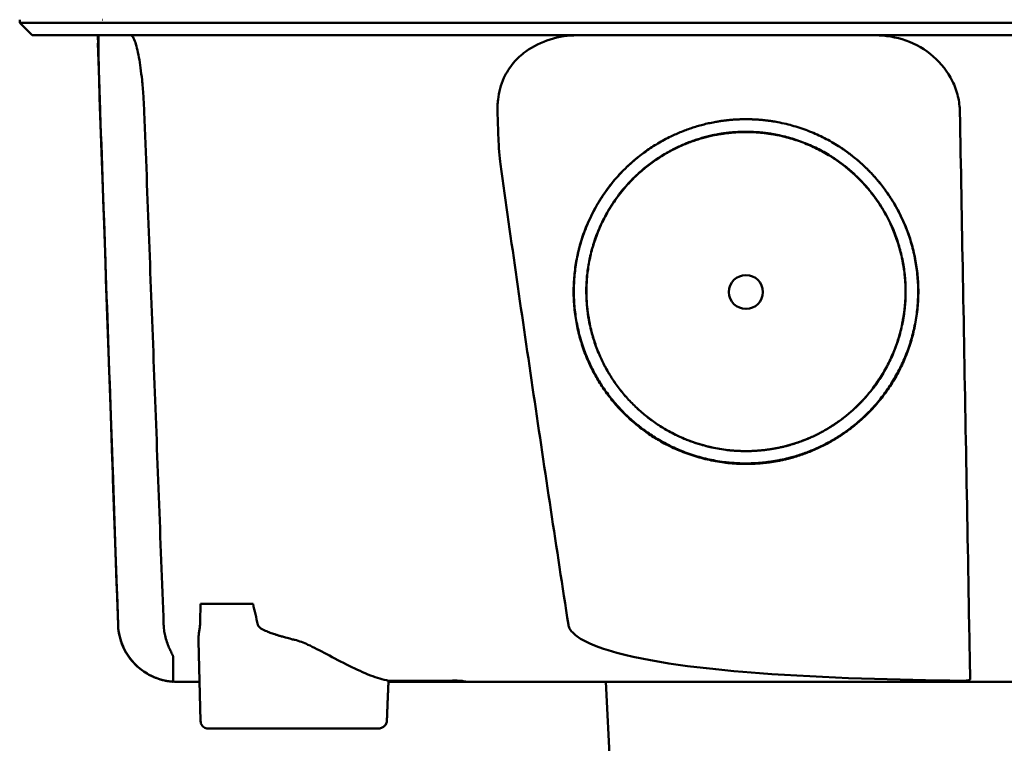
# Model space of a CAD drawing. Header units: millimetres. Extents: x 92 to 342, y 39 to 382.
# Tile 3 of 10: x 139 to 202, y 293 to 340. Entities that reach past the tile are written whole.
import ezdxf

# ---------------------------------------------------------------- set-up
doc = ezdxf.new("R2010")
doc.units = ezdxf.units.MM
doc.layers.add('Visible (ISO)', color=7, linetype='Continuous', lineweight=50)

msp = doc.modelspace()

# ---------------------------------------------------------------- linework, layer by layer
at = {"layer": 'Visible (ISO)'}
for p, q in [((138.859, 339.336), (138.859, 339.537)), ((144.233, 339.537), (144.21, 339.537)), ((139.664, 338.531), (138.859, 339.336)), ((143.898, 338.028), (143.922, 338.028)), ((150.537, 301.812), (153.925, 301.812)), ((150.536, 294.254), (150.407, 299.442)), ((154.887, 300.012), (154.887, 300.013)), ((154.901, 300.007), (154.901, 300.006)), ((167.204, 296.782), (167.203, 296.859)), ((167.204, 296.782), (162.665, 296.782)), ((177.324, 284.706), (176.691, 296.782)), ((161.946, 293.764), (151.007, 293.764))]:
    msp.add_line(p, q, dxfattribs=at)
for centre, major_axis, ratio, start_param, end_param in [((87.064, 338.783), (-100.955, 2891.748), 0.019629, 4.711443, 4.711617), ((167.303, 296.782), (0.392, 0), 0.000189, 0.428233, 0.567381)]:
    msp.add_ellipse(centre, major_axis=major_axis, ratio=ratio, start_param=start_param, end_param=end_param, dxfattribs=at)
msp.add_ellipse((185.746, 321.955), major_axis=(0, 1.097), ratio=0.999962, dxfattribs=at)
for points, degree, knots in [([(155.288, 339.336), (155.003, 339.336), (154.72, 339.336), (153.922, 339.336), (153.587, 339.336), (153.04, 339.336), (152.827, 339.336), (152.354, 339.336), (152.097, 339.336), (151.501, 339.336), (151.166, 339.336), (150.704, 339.336), (150.572, 339.336), (149.953, 339.336), (149.486, 339.336), (148.889, 339.336), (148.74, 339.336), (148.362, 339.336), (148.138, 339.336), (147.754, 339.336), (147.593, 339.336), (146.974, 339.336), (146.552, 339.336), (146.072, 339.336), (145.972, 339.336), (145.746, 339.336), (145.622, 339.336), (145.327, 339.336), (145.165, 339.336), (144.89, 339.336), (144.775, 339.336), (144.601, 339.336), (144.538, 339.336), (144.191, 339.336), (143.858, 339.336), (143.258, 339.336), (142.885, 339.336), (142.073, 339.336), (141.652, 339.336), (141.06, 339.336), (140.859, 339.336), (140.459, 339.336), (140.265, 339.336), (139.888, 339.336), (139.712, 339.336), (139.388, 339.336), (139.247, 339.336), (139.014, 339.336), (138.931, 339.336), (138.869, 339.336), (138.859, 339.336), (138.859, 339.336)], 3, [0.000001, 0.000001, 0.000001, 0.000001, 0.08808, 0.08808, 0.153158, 0.153158, 0.19567, 0.19567, 0.24803, 0.24803, 0.3189, 0.3189, 0.34781, 0.34781, 0.455565, 0.455565, 0.492277, 0.492277, 0.550462, 0.550462, 0.594927, 0.594927, 0.725708, 0.725708, 0.761138, 0.761138, 0.809194, 0.809194, 0.881386, 0.881386, 0.94288, 0.94288, 0.982933, 0.982933, 1.178377, 1.178377, 1.561095, 1.561095, 2.071598, 2.071598, 2.3634, 2.3634, 2.696721, 2.696721, 3.077716, 3.077716, 3.511094, 3.511094, 4.007579, 4.007579, 4.251218, 4.251218, 4.251218, 4.251218]), ([(295.003, 339.336), (295.003, 339.336), (294.975, 339.336), (294.826, 339.336), (294.659, 339.336), (294.145, 339.336), (293.775, 339.336), (293.064, 339.336), (292.791, 339.336), (292.168, 339.336), (291.814, 339.336), (291.018, 339.336), (290.573, 339.336), (289.954, 339.336), (289.691, 339.336), (289.485, 339.336), (289.412, 339.336), (289.205, 339.336), (289.059, 339.336), (288.81, 339.336), (288.721, 339.336), (288.476, 339.336), (288.313, 339.336), (287.955, 339.336), (287.759, 339.336), (287.379, 339.336), (287.198, 339.336), (286.738, 339.336), (286.45, 339.336), (285.929, 339.336), (285.704, 339.336), (285.244, 339.336), (285.009, 339.336), (284.618, 339.336), (284.467, 339.336), (284.121, 339.336), (283.926, 339.336), (283.469, 339.336), (283.204, 339.336), (282.763, 339.336), (282.589, 339.336), (282.021, 339.336), (281.617, 339.336), (279.875, 339.336), (279.149, 339.336), (274.786, 339.336), (272.284, 339.336), (267.42, 339.336), (265.058, 339.336), (258.259, 339.336), (253.806, 339.336), (247.38, 339.336), (245.419, 339.336), (241.62, 339.336), (239.783, 339.336), (236.217, 339.336), (234.488, 339.336), (226.276, 339.336), (219.781, 339.336), (210.846, 339.336), (208.406, 339.336), (201.697, 339.336), (197.432, 339.336), (191.582, 339.336), (189.988, 339.336), (185.611, 339.336), (182.831, 339.336), (175.895, 339.336), (171.748, 339.336), (163.488, 339.336), (159.376, 339.336), (155.288, 339.336)], 3, [4.259276, 4.259276, 4.259276, 4.259276, 4.670353, 4.670353, 5.333093, 5.333093, 6.087544, 6.087544, 6.48643, 6.48643, 6.916955, 6.916955, 7.375465, 7.375465, 7.508459, 7.508459, 7.569769, 7.569769, 7.664913, 7.664913, 7.713725, 7.713725, 7.791614, 7.791614, 7.873119, 7.873119, 7.940289, 7.940289, 8.037054, 8.037054, 8.105988, 8.105988, 8.173685, 8.173685, 8.21539, 8.21539, 8.267249, 8.267249, 8.334795, 8.334795, 8.377608, 8.377608, 8.47358, 8.47358, 8.783476, 8.783476, 9.196774, 9.196774, 9.584439, 9.584439, 10.310287, 10.310287, 10.628298, 10.628298, 10.925673, 10.925673, 11.204895, 11.204895, 12.251527, 12.251527, 12.644845, 12.644845, 13.333545, 13.333545, 13.591652, 13.591652, 14.043256, 14.043256, 14.721038, 14.721038, 15.399535, 15.399535, 15.399535, 15.399535]), ([(155.481, 338.531), (155.463, 338.531), (155.446, 338.531), (155.428, 338.531), (155.416, 338.531), (155.404, 338.531), (155.392, 338.531), (155.358, 338.531), (155.325, 338.531), (155.292, 338.531), (155.258, 338.531), (155.225, 338.531), (155.192, 338.531), (155.123, 338.531), (155.055, 338.531), (154.987, 338.531), (154.918, 338.531), (154.85, 338.531), (154.782, 338.531), (154.61, 338.531), (154.437, 338.531), (154.267, 338.531), (154.097, 338.531), (153.927, 338.531), (153.759, 338.531), (153.424, 338.531), (153.09, 338.531), (152.766, 338.531), (152.117, 338.531), (151.485, 338.531), (150.891, 338.531), (150.297, 338.531), (149.728, 338.531), (149.203, 338.531), (148.678, 338.531), (148.185, 338.531), (147.741, 338.531), (147.298, 338.531), (146.893, 338.531), (146.541, 338.531), (146.189, 338.531), (145.881, 338.531), (145.629, 338.531), (145.504, 338.531), (145.389, 338.531), (145.289, 338.531), (145.24, 338.531), (145.192, 338.531), (145.149, 338.531), (145.128, 338.531), (145.107, 338.531), (145.087, 338.531), (145.077, 338.531), (145.067, 338.531), (145.057, 338.531), (145.053, 338.531), (145.048, 338.531), (145.043, 338.531), (145.039, 338.531), (145.034, 338.531), (145.029, 338.531), (145.027, 338.531), (145.024, 338.531), (145.022, 338.531), (145.017, 338.531), (145.013, 338.531), (145.009, 338.531), (145.005, 338.531), (145, 338.531), (144.996, 338.531), (144.987, 338.531), (144.979, 338.531), (144.97, 338.531), (144.953, 338.531), (144.936, 338.531), (144.918, 338.531), (144.884, 338.531), (144.85, 338.531), (144.816, 338.531), (144.748, 338.531), (144.681, 338.531), (144.614, 338.531), (144.481, 338.531), (144.351, 338.531), (144.223, 338.531), (143.967, 338.531), (143.722, 338.531), (143.488, 338.531), (143.026, 338.531), (142.604, 338.531), (142.225, 338.531), (141.846, 338.531), (141.509, 338.531), (141.214, 338.531), (140.624, 338.531), (140.201, 338.531), (139.948, 338.531), (139.759, 338.531), (139.664, 338.531), (139.664, 338.531)], 3, [0, 0, 0, 0, 0.00005479, 0.00005479, 0.00005479, 0.00009238, 0.00009238, 0.00009238, 0.0001964, 0.0001964, 0.0001964, 0.00030042, 0.00030042, 0.00030042, 0.00051448, 0.00051448, 0.00051448, 0.00072853, 0.00072853, 0.00072853, 0.00127035, 0.00127035, 0.00127035, 0.00181217, 0.00181217, 0.00181217, 0.00289581, 0.00289581, 0.00289581, 0.00506308, 0.00506308, 0.00506308, 0.00723036, 0.00723036, 0.00723036, 0.00939764, 0.00939764, 0.00939764, 0.01156492, 0.01156492, 0.01156492, 0.0137322, 0.0137322, 0.0137322, 0.01481584, 0.01481584, 0.01481584, 0.01535766, 0.01535766, 0.01535766, 0.01562857, 0.01562857, 0.01562857, 0.01576402, 0.01576402, 0.01576402, 0.01583175, 0.01583175, 0.01583175, 0.01589948, 0.01589948, 0.01589948, 0.01593706, 0.01593706, 0.01593706, 0.0160022, 0.0160022, 0.0160022, 0.01606733, 0.01606733, 0.01606733, 0.0161976, 0.0161976, 0.0161976, 0.01645814, 0.01645814, 0.01645814, 0.01697921, 0.01697921, 0.01697921, 0.01802136, 0.01802136, 0.01802136, 0.02010566, 0.02010566, 0.02010566, 0.02427426, 0.02427426, 0.02427426, 0.03250315, 0.03250315, 0.03250315, 0.04073203, 0.04073203, 0.04073203, 0.0571898, 0.0571898, 0.0571898, 0.06950332, 0.06950332, 0.06950332, 0.06950332]), ([(144.059, 333.585), (144.046, 333.936), (144.034, 334.284), (144.011, 334.981), (144, 335.327), (143.973, 336.188), (143.96, 336.672), (143.94, 337.54), (143.936, 337.901), (143.939, 338.291), (143.943, 338.394), (143.952, 338.483), (143.954, 338.502), (143.96, 338.525), (143.964, 338.531), (143.967, 338.531)], 3, [-0.7832646, -0.7832646, -0.7832646, -0.7832646, -0.67808, -0.67808, -0.5686815, -0.5686815, -0.3918502, -0.3918502, -0.1975597, -0.1975597, -0.0863588, -0.0863588, -0.041796, -0.041796, -0.000001, -0.000001, -0.000001, -0.000001]), ([(146.025, 338.531), (146.062, 338.531), (146.1, 338.507), (146.19, 338.395), (146.241, 338.293), (146.383, 337.907), (146.473, 337.548), (146.631, 336.681), (146.699, 336.194), (146.79, 335.328), (146.82, 334.983), (146.868, 334.285), (146.887, 333.936), (146.9, 333.585)], 3, [-0.7882083, -0.7882083, -0.7882083, -0.7882083, -0.7012895, -0.7012895, -0.5899546, -0.5899546, -0.394282, -0.394282, -0.2150839, -0.2150839, -0.105375, -0.105375, -0.000001, -0.000001, -0.000001, -0.000001]), ([(294.198, 338.531), (294.198, 338.531), (294.188, 338.531), (294.166, 338.531), (294.081, 338.531), (293.826, 338.531), (293.403, 338.531), (292.98, 338.531), (292.387, 338.531), (291.628, 338.531), (291.249, 338.531), (290.827, 338.531), (290.363, 338.531), (290.132, 338.531), (289.889, 338.531), (289.637, 338.531), (289.511, 338.531), (289.382, 338.531), (289.251, 338.531), (289.185, 338.531), (289.118, 338.531), (289.051, 338.531), (289.018, 338.531), (288.984, 338.531), (288.95, 338.531), (288.934, 338.531), (288.917, 338.531), (288.9, 338.531), (288.891, 338.531), (288.883, 338.531), (288.874, 338.531), (288.87, 338.531), (288.865, 338.531), (288.861, 338.531), (288.857, 338.531), (288.853, 338.531), (288.848, 338.531), (288.846, 338.531), (288.843, 338.531), (288.841, 338.531), (288.835, 338.531), (288.83, 338.531), (288.824, 338.531), (288.818, 338.531), (288.812, 338.531), (288.806, 338.531), (288.795, 338.531), (288.782, 338.531), (288.77, 338.531), (288.745, 338.531), (288.719, 338.531), (288.691, 338.531), (288.647, 338.531), (288.599, 338.531), (288.548, 338.531), (288.497, 338.531), (288.442, 338.531), (288.384, 338.531), (288.269, 338.531), (288.139, 338.531), (287.998, 338.531), (287.716, 338.531), (287.38, 338.531), (287, 338.531), (286.62, 338.531), (286.188, 338.531), (285.72, 338.531), (285.251, 338.531), (284.734, 338.531), (284.188, 338.531), (283.641, 338.531), (283.052, 338.531), (282.441, 338.531), (281.83, 338.531), (281.182, 338.531), (280.52, 338.531), (280.189, 338.531), (279.849, 338.531), (279.509, 338.531), (279.338, 338.531), (279.165, 338.531), (278.993, 338.531), (278.82, 338.531), (278.645, 338.531), (278.471, 338.531), (278.376, 338.531), (278.281, 338.531), (278.187, 338.531), (277.98, 338.531), (277.774, 338.531), (277.567, 338.531), (277.219, 338.531), (276.87, 338.531), (276.521, 338.531), (276.172, 338.531), (275.823, 338.531), (275.474, 338.531), (274.885, 338.531), (274.295, 338.531), (273.705, 338.531), (273.115, 338.531), (272.524, 338.531), (271.933, 338.531), (270.75, 338.531), (269.566, 338.531), (268.38, 338.531), (265.712, 338.531), (263.029, 338.531), (260.345, 338.531), (257.661, 338.531), (254.964, 338.531), (252.266, 338.531), (246.871, 338.531), (241.441, 338.531), (236.009, 338.531), (233.293, 338.531), (230.568, 338.531), (227.847, 338.531), (225.126, 338.531), (222.397, 338.531), (219.674, 338.531), (218.06, 338.531), (216.446, 338.531), (214.832, 338.531), (211.201, 338.531), (207.567, 338.531), (203.94, 338.531), (198.5, 338.531), (193.057, 338.531), (187.646, 338.531), (182.234, 338.531), (176.832, 338.531), (171.471, 338.531), (166.11, 338.531), (160.769, 338.531), (155.481, 338.531)], 3, [0.3330934, 0.3330934, 0.3330934, 0.3330934, 0.3372182, 0.3372182, 0.3372182, 0.3535986, 0.3535986, 0.3535986, 0.369979, 0.369979, 0.369979, 0.3781692, 0.3781692, 0.3781692, 0.3822643, 0.3822643, 0.3822643, 0.3843118, 0.3843118, 0.3843118, 0.3853356, 0.3853356, 0.3853356, 0.3858475, 0.3858475, 0.3858475, 0.3861034, 0.3861034, 0.3861034, 0.3862314, 0.3862314, 0.3862314, 0.3862954, 0.3862954, 0.3862954, 0.3863594, 0.3863594, 0.3863594, 0.3863968, 0.3863968, 0.3863968, 0.3864806, 0.3864806, 0.3864806, 0.3865644, 0.3865644, 0.3865644, 0.386732, 0.386732, 0.386732, 0.3870672, 0.3870672, 0.3870672, 0.3876065, 0.3876065, 0.3876065, 0.3881457, 0.3881457, 0.3881457, 0.3892243, 0.3892243, 0.3892243, 0.3913814, 0.3913814, 0.3913814, 0.3935385, 0.3935385, 0.3935385, 0.3956955, 0.3956955, 0.3956955, 0.3978526, 0.3978526, 0.3978526, 0.4000097, 0.4000097, 0.4000097, 0.4010883, 0.4010883, 0.4010883, 0.4016275, 0.4016275, 0.4016275, 0.4021668, 0.4021668, 0.4021668, 0.4024603, 0.4024603, 0.4024603, 0.4030994, 0.4030994, 0.4030994, 0.404178, 0.404178, 0.404178, 0.4052565, 0.4052565, 0.4052565, 0.4070765, 0.4070765, 0.4070765, 0.4088966, 0.4088966, 0.4088966, 0.4125367, 0.4125367, 0.4125367, 0.4207269, 0.4207269, 0.4207269, 0.4289171, 0.4289171, 0.4289171, 0.4452975, 0.4452975, 0.4452975, 0.4534877, 0.4534877, 0.4534877, 0.4616779, 0.4616779, 0.4616779, 0.4665313, 0.4665313, 0.4665313, 0.4774516, 0.4774516, 0.4774516, 0.493832, 0.493832, 0.493832, 0.5102124, 0.5102124, 0.5102124, 0.5265928, 0.5265928, 0.5265928, 0.5265928]), ([(171.524, 337.479), (172.007, 337.823), (172.544, 338.086), (173.677, 338.441), (174.27, 338.531), (174.866, 338.531)], 3, [0.0000072, 0.0000072, 0.0000072, 0.0000072, 0.18051, 0.18051, 0.3616085, 0.3616085, 0.3616085, 0.3616085]), ([(194.097, 338.531), (194.768, 338.531), (195.437, 338.417), (196.718, 337.959), (197.321, 337.613), (198.347, 336.722), (198.766, 336.19), (199.223, 335.267), (199.345, 334.929), (199.506, 334.253), (199.549, 333.92), (199.555, 333.585)], 3, [0, 0, 0, 0, 0.2022526, 0.2022526, 0.4090444, 0.4090444, 0.6109213, 0.6109213, 0.7189205, 0.7189205, 0.8198074, 0.8198074, 0.8198074, 0.8198074]), ([(169.705, 333.585), (169.702, 333.701), (169.7, 333.803), (169.715, 334.125), (169.725, 334.251), (169.797, 334.861), (169.922, 335.33), (170.285, 336.125), (170.49, 336.452), (170.967, 337.024), (171.232, 337.27), (171.524, 337.478)], 3, [-0.4690854, -0.4690854, -0.4690854, -0.4690854, -0.4101704, -0.4101704, -0.3722842, -0.3722842, -0.2256902, -0.2256902, -0.1092636, -0.1092636, 0, 0, 0, 0]), ([(145.211, 300.472), (145.087, 304.035), (144.963, 307.598), (144.839, 311.16), (144.709, 314.898), (144.579, 318.635), (144.449, 322.373), (144.319, 326.11), (144.189, 329.848), (144.059, 333.585)], 3, [0, 0, 0, 0, 0.01069684, 0.01069684, 0.01069684, 0.02191762, 0.02191762, 0.02191762, 0.0331384, 0.0331384, 0.0331384, 0.0331384]), ([(146.9, 333.585), (147.109, 328.066), (147.318, 322.548), (147.735, 311.509), (147.944, 305.991), (148.153, 300.472)], 3, [0.000001, 0.000001, 0.000001, 0.000001, 1.65717, 1.65717, 3.314339, 3.314339, 3.314339, 3.314339]), ([(169.892, 330.206), (169.832, 330.636), (169.79, 331.371), (169.74, 332.443), (169.721, 333.035), (169.705, 333.585)], 3, [-0.3221562, -0.3221562, -0.3221562, -0.3221562, -0.1651172, -0.1651172, 0, 0, 0, 0]), ([(186.503, 310.882), (184.42, 310.74), (180.25, 312.041), (177.413, 314.464), (175.321, 317.493), (174.433, 321.708), (175.11, 325.938), (177.656, 330.057), (180.85, 332.04), (183.762, 333.109), (185.746, 333.112)], 2, [0.03406172, 0.03406172, 0.03406172, 0.03816011, 0.04263645, 0.04549412, 0.04989658, 0.05394918, 0.05830737, 0.06343865, 0.06566476, 0.06956197, 0.06956197, 0.06956197]), ([(185.746, 333.112), (187.722, 333.11), (191.736, 331.636), (194.245, 329.26), (196.17, 326.472), (197.059, 322.256), (196.382, 318.027), (194.148, 314.409), (191.634, 312.469), (188.666, 311.029), (186.503, 310.882)], 2, [0, 0, 0, 0.00390298, 0.00841504, 0.01070379, 0.01511276, 0.01917136, 0.02353598, 0.02753731, 0.02979897, 0.03406172, 0.03406172, 0.03406172]), ([(199.555, 333.585), (199.619, 330.022), (199.684, 326.459), (199.749, 322.896), (199.817, 319.159), (199.885, 315.421), (199.953, 311.684), (200.02, 307.946), (200.088, 304.209), (200.156, 300.472)], 3, [0, 0, 0, 0, 0.01069712, 0.01069712, 0.01069712, 0.02191761, 0.02191761, 0.02191761, 0.03313809, 0.03313809, 0.03313809, 0.03313809]), ([(183.591, 311.91), (183.129, 312.009), (180.655, 312.781), (178.027, 315.026), (176.088, 317.832), (175.266, 321.737), (175.893, 325.655), (178.252, 329.471), (181.21, 331.308), (183.908, 332.298), (185.746, 332.301)], 2, [0.5336456, 0.5336456, 0.5336456, 0.5482507, 0.6126476, 0.6537582, 0.7170923, 0.7753934, 0.8380905, 0.9119095, 0.9439344, 1, 1, 1]), ([(186.447, 311.707), (184.519, 311.576), (180.659, 312.78), (178.033, 315.023), (176.096, 317.827), (175.274, 321.729), (175.901, 325.644), (178.258, 329.456), (181.214, 331.292), (183.91, 332.281), (185.746, 332.284)], 2, [0.03157763, 0.03157763, 0.03157763, 0.0353791, 0.03953115, 0.04218178, 0.0462653, 0.05002431, 0.05406676, 0.0588263, 0.06089113, 0.06450601, 0.06450601, 0.06450601]), ([(185.746, 332.301), (187.577, 332.299), (191.295, 330.934), (193.62, 328.733), (195.403, 326.15), (196.226, 322.245), (195.599, 318.327), (193.529, 314.976), (191.2, 313.178), (189.125, 312.171), (187.922, 311.914)], 2, [0, 0, 0, 0.0560656, 0.1208807, 0.1537582, 0.2170923, 0.2753934, 0.3380905, 0.395569, 0.4280573, 0.4663114, 0.4663114, 0.4663114]), ([(185.746, 332.284), (187.575, 332.282), (191.29, 330.918), (193.613, 328.718), (195.395, 326.138), (196.217, 322.236), (195.591, 318.322), (193.523, 314.973), (191.196, 313.176), (188.449, 311.844), (186.447, 311.707)], 2, [0, 0, 0, 0.00361833, 0.00780134, 0.00992317, 0.0140106, 0.0177732, 0.02181952, 0.02552904, 0.02762575, 0.03157763, 0.03157763, 0.03157763]), ([(186.502, 310.914), (184.422, 310.772), (180.258, 312.071), (177.424, 314.491), (175.335, 317.516), (174.448, 321.726), (175.124, 325.95), (177.583, 329.929), (179.625, 331.275)], 2, [0.489291, 0.489291, 0.489291, 0.5482507, 0.6126476, 0.6537582, 0.7170923, 0.7753934, 0.8380905, 0.907437, 0.907437, 0.907437]), ([(191.858, 331.284), (192.67, 330.749), (194.234, 329.268), (196.157, 326.483), (197.044, 322.273), (196.368, 318.05), (194.137, 314.437), (191.626, 312.499), (188.662, 311.061), (186.502, 310.914)], 2, [0.0927794, 0.0927794, 0.0927794, 0.1208807, 0.1537582, 0.2170923, 0.2753934, 0.3380905, 0.395569, 0.4280573, 0.489291, 0.489291, 0.489291]), ([(174.28, 300.472), (173.515, 305.418), (172.767, 310.38), (171.307, 320.284), (170.592, 325.249), (169.892, 330.206)], 3, [0.000001, 0.000001, 0.000001, 0.000001, 1.501723, 1.501723, 3.003666, 3.003666, 3.003666, 3.003666]), ([(149.029, 296.782), (149.028, 296.782), (149.028, 296.782), (149.025, 296.782), (149.021, 296.782), (148.809, 296.783), (148.599, 296.801), (148.187, 296.87), (147.983, 296.922), (147.386, 297.127), (147.005, 297.335), (146.34, 297.855), (146.048, 298.176), (145.589, 298.885), (145.417, 299.284), (145.255, 299.948), (145.218, 300.21), (145.209, 300.472)], 3, [0, 0, 0, 0, 0.0001067, 0.0001067, 0.0010833, 0.0010833, 0.0637852, 0.0637852, 0.1264875, 0.1264875, 0.2531604, 0.2531604, 0.3798375, 0.3798375, 0.5065247, 0.5065247, 0.5850504, 0.5850504, 0.5850504, 0.5850504]), ([(148.272, 296.859), (147.854, 296.943), (147.454, 297.097), (146.806, 297.48), (146.452, 297.736), (145.886, 298.404), (145.644, 298.766), (145.248, 299.791), (145.224, 300.115), (145.211, 300.472)], 3, [0.0000012, 0.0000012, 0.0000012, 0.0000012, 0.1279365, 0.1279365, 0.2253357, 0.2253357, 0.2918354, 0.2918354, 0.3734516, 0.3734516, 0.3734516, 0.3734516]), ([(148.247, 299.767), (148.22, 299.883), (148.199, 300), (148.16, 300.294), (148.155, 300.426), (148.153, 300.472)], 3, [-0.02266085, -0.02266085, -0.02266085, -0.02266085, -0.013594, -0.013594, -0.00000919, -0.00000919, -0.00000919, -0.00000919]), ([(150.491, 300.341), (150.479, 300.265), (150.461, 300.169), (150.441, 300.026), (150.435, 299.984), (150.425, 299.899), (150.421, 299.857), (150.418, 299.816)], 3, [0, 0, 0, 0, 0.03346541, 0.03346541, 0.04779593, 0.04779593, 0.06220327, 0.06220327, 0.06220327, 0.06220327]), ([(156.615, 299.495), (156.595, 299.5), (156.575, 299.505), (156.555, 299.51), (156.504, 299.523), (156.455, 299.535), (156.406, 299.548), (156.273, 299.581), (156.148, 299.614), (156.028, 299.647), (155.979, 299.66), (155.931, 299.674), (155.883, 299.687), (155.804, 299.709), (155.728, 299.731), (155.655, 299.753), (155.627, 299.761), (155.599, 299.769), (155.572, 299.778), (155.547, 299.785), (155.525, 299.792), (155.496, 299.801), (155.466, 299.81), (155.437, 299.819), (155.408, 299.828), (155.351, 299.847), (155.296, 299.865), (155.243, 299.882), (155.195, 299.899), (155.148, 299.915), (155.103, 299.931), (155.051, 299.95), (155.001, 299.968), (154.953, 299.987), (154.91, 300.003), (154.856, 300.025), (154.807, 300.046), (154.758, 300.067), (154.712, 300.087), (154.668, 300.108), (154.646, 300.119), (154.624, 300.129), (154.603, 300.14), (154.595, 300.144), (154.58, 300.152), (154.566, 300.159), (154.548, 300.169), (154.531, 300.178), (154.515, 300.187), (154.458, 300.22), (154.409, 300.252), (154.369, 300.284), (154.29, 300.348), (154.244, 300.411), (154.23, 300.473)], 3, [0, 0, 0, 0, 0.0186479, 0.0186479, 0.0186479, 0.066617, 0.066617, 0.066617, 0.1962372, 0.1962372, 0.1962372, 0.25, 0.25, 0.25, 0.3400993, 0.3400993, 0.3400993, 0.375, 0.375, 0.375, 0.40625, 0.40625, 0.40625, 0.4375, 0.4375, 0.4375, 0.5, 0.5, 0.5, 0.5573513, 0.5573513, 0.5573513, 0.625, 0.625, 0.625, 0.6875, 0.6875, 0.6875, 0.75, 0.75, 0.75, 0.78125, 0.78125, 0.78125, 0.7945038, 0.7945038, 0.7945038, 0.8125, 0.8125, 0.8125, 0.875, 0.875, 0.875, 1, 1, 1, 1]), ([(199.676, 296.854), (195.619, 296.91), (190.823, 297.028), (183.828, 297.551), (180.1, 297.932), (176.687, 298.857), (175.8, 299.143), (174.934, 299.646), (174.706, 299.804), (174.47, 300.062), (174.41, 300.142), (174.323, 300.306), (174.293, 300.386), (174.28, 300.472)], 3, [0.000001, 0.000001, 0.000001, 0.000001, 1.217225, 1.217225, 2.026893, 2.026893, 2.244314, 2.244314, 2.316831, 2.316831, 2.345346, 2.345346, 2.370265, 2.370265, 2.370265, 2.370265]), ([(200.156, 300.472), (200.163, 300.085), (200.17, 299.7), (200.183, 298.968), (200.19, 298.624), (200.201, 298.003), (200.206, 297.731), (200.213, 297.335), (200.217, 297.128), (200.22, 296.976)], 3, [0, 0, 0, 0, 0.1160966, 0.1160966, 0.2328594, 0.2328594, 0.3505857, 0.3505857, 0.4376844, 0.4376844, 0.4376844, 0.4376844]), ([(148.247, 299.767), (148.313, 299.479), (148.404, 299.226), (148.547, 298.895), (148.594, 298.798), (148.658, 298.667), (148.683, 298.618), (148.716, 298.55), (148.728, 298.526), (148.743, 298.493), (148.748, 298.481), (148.758, 298.456), (148.761, 298.444), (148.761, 298.437)], 3, [-0.13103, -0.13103, -0.13103, -0.13103, -0.0761814, -0.0761814, -0.0464162, -0.0464162, -0.0278151, -0.0278151, -0.0168424, -0.0168424, -0.0100907, -0.0100907, -0.000001, -0.000001, -0.000001, -0.000001]), ([(157.465, 299.184), (157.336, 299.242), (157.187, 299.306), (156.904, 299.412), (156.76, 299.459), (156.615, 299.495)], 3, [0.00000101, 0.00000101, 0.00000101, 0.00000101, 0.04255305, 0.04255305, 0.08473514, 0.08473514, 0.08473514, 0.08473514]), ([(157.465, 299.184), (158.178, 298.862), (159.114, 298.317), (160.601, 297.583), (161.061, 297.373), (161.909, 297.048), (162.299, 296.926), (162.668, 296.854)], 3, [-0.6560571, -0.6560571, -0.6560571, -0.6560571, -0.303448, -0.303448, -0.1436963, -0.1436963, -0.00002, -0.00002, -0.00002, -0.00002]), ([(148.761, 298.437), (148.766, 297.872), (148.769, 297.551), (148.773, 297.121), (148.774, 296.998), (148.775, 296.848), (148.775, 296.819), (148.775, 296.8), (148.775, 296.797), (148.775, 296.793), (148.775, 296.791), (148.775, 296.791)], 3, [0.000001, 0.000001, 0.000001, 0.000001, 0.791271, 0.791271, 1.77027, 1.77027, 2.851809, 2.851809, 3.272833, 3.272833, 3.64974, 3.64974, 3.64974, 3.64974]), ([(148.272, 296.859), (148.308, 296.851), (148.345, 296.844), (148.418, 296.832), (148.454, 296.826), (148.54, 296.814), (148.586, 296.808), (148.655, 296.801), (148.68, 296.799), (148.733, 296.794), (148.755, 296.792), (148.77, 296.791), (148.773, 296.791), (148.775, 296.791), (148.775, 296.791), (148.775, 296.791), (148.775, 296.791), (148.775, 296.791), (148.775, 296.791), (148.775, 296.791)], 3, [0.00000143, 0.00000143, 0.00000143, 0.00000143, 0.01110644, 0.01110644, 0.02277888, 0.02277888, 0.03978402, 0.03978402, 0.05184789, 0.05184789, 0.06999501, 0.06999501, 0.07575163, 0.07575163, 0.0777235, 0.0777235, 0.07872922, 0.07872922, 0.07961082, 0.07961082, 0.07961082, 0.07961082]), ([(162.668, 296.854), (163.402, 296.854), (164.14, 296.855), (165.609, 296.857), (166.346, 296.859), (167.081, 296.862)], 3, [0.0000023, 0.0000023, 0.0000023, 0.0000023, 0.2256903, 0.2256903, 0.4513465, 0.4513465, 0.4513465, 0.4513465]), ([(167.66, 296.782), (167.681, 296.782), (167.693, 296.783), (167.697, 296.788), (167.688, 296.792), (167.644, 296.804), (167.604, 296.812), (167.527, 296.826), (167.473, 296.834), (167.38, 296.846), (167.325, 296.852), (167.196, 296.86), (167.137, 296.862), (167.081, 296.862)], 3, [0.000001, 0.000001, 0.000001, 0.000001, 0.0173619, 0.0173619, 0.0347221, 0.0347221, 0.0599232, 0.0599232, 0.0984082, 0.0984082, 0.1246306, 0.1246306, 0.1453961, 0.1453961, 0.1453961, 0.1453961]), ([(199.676, 296.854), (199.748, 296.853), (199.82, 296.855), (199.95, 296.863), (200.008, 296.87), (200.106, 296.888), (200.146, 296.901), (200.19, 296.925), (200.201, 296.934), (200.216, 296.954), (200.22, 296.965), (200.22, 296.976)], 3, [0, 0, 0, 0, 0.02165217, 0.02165217, 0.0419441, 0.0419441, 0.06198813, 0.06198813, 0.07331229, 0.07331229, 0.08402019, 0.08402019, 0.08402019, 0.08402019]), ([(150.473, 296.782), (150.23, 296.782), (150.017, 296.782), (149.835, 296.782), (149.688, 296.782), (149.56, 296.782), (149.453, 296.782), (149.366, 296.782), (149.292, 296.782), (149.231, 296.782), (149.164, 296.782), (149.113, 296.782), (149.08, 296.782), (149.063, 296.782), (149.05, 296.782), (149.042, 296.782), (149.034, 296.782), (149.029, 296.782), (149.029, 296.782), (149.029, 296.782), (149.029, 296.782), (149.029, 296.782)], 3, [0.1652728, 0.1652728, 0.1652728, 0.1652728, 0.25, 0.25, 0.25, 0.3186851, 0.3186851, 0.3186851, 0.375, 0.375, 0.375, 0.4375, 0.4375, 0.4375, 0.46875, 0.46875, 0.46875, 0.5, 0.5, 0.5, 0.500138, 0.500138, 0.500138, 0.500138]), ([(149.646, 296.782), (149.581, 296.782), (149.521, 296.782), (149.425, 296.782), (149.386, 296.782), (149.325, 296.782), (149.3, 296.782), (149.274, 296.782), (149.272, 296.782), (149.268, 296.782), (149.266, 296.782), (149.263, 296.782), (149.262, 296.782), (149.26, 296.782), (149.26, 296.782), (149.259, 296.782), (149.258, 296.782), (149.257, 296.782), (149.257, 296.782), (149.256, 296.782), (149.256, 296.782), (149.256, 296.782), (149.256, 296.782), (149.255, 296.782), (149.255, 296.782), (149.255, 296.782)], 3, [0, 0, 0, 0, 0.281081, 0.281081, 0.4918904, 0.4918904, 0.6499969, 0.6499969, 0.6648193, 0.6648193, 0.6788731, 0.6788731, 0.6859001, 0.6859001, 0.6894135, 0.6894135, 0.692927, 0.692927, 0.6964404, 0.6964404, 0.6973188, 0.6973188, 0.6981972, 0.6981972, 0.6990755, 0.6990755, 0.6990755, 0.6990755]), ([(167.204, 296.782), (167.217, 296.782), (167.26, 296.782), (167.404, 296.782), (167.506, 296.782), (167.634, 296.782)], 3, [0, 0, 0, 0, 0.0803335, 0.0803335, 0.1606393, 0.1606393, 0.1606393, 0.1606393]), ([(216.931, 296.782), (212.795, 296.782), (206.598, 296.782), (199.381, 296.782), (196.291, 296.782), (194.232, 296.782), (193.201, 296.782), (190.118, 296.782), (187.038, 296.782), (183.964, 296.782), (181.915, 296.782), (180.891, 296.782), (175.782, 296.782), (171.712, 296.782), (167.66, 296.782)], 3, [0, 0, 0, 0, 0.25, 0.375, 0.4375, 0.4375, 0.5, 0.5, 0.625, 0.6875, 0.6875, 0.75, 0.75, 1, 1, 1, 1]), ([(151.007, 293.764), (150.963, 293.764), (150.917, 293.771), (150.825, 293.8), (150.78, 293.823), (150.698, 293.884), (150.662, 293.921), (150.601, 294.006), (150.578, 294.054), (150.546, 294.151), (150.538, 294.201), (150.536, 294.25), (150.536, 294.252), (150.536, 294.254)], 3, [0, 0, 0, 0, 0.2, 0.2, 0.397636, 0.397636, 0.591705, 0.591705, 0.791705, 0.791705, 0.991705, 0.991705, 1, 1, 1, 1]), ([(162.562, 294.254), (162.561, 294.217), (162.554, 294.181), (162.532, 294.108), (162.515, 294.071), (162.457, 293.978), (162.408, 293.928), (162.293, 293.845), (162.226, 293.814), (162.088, 293.774), (162.017, 293.764), (161.946, 293.764)], 3, [-0.08844144, -0.08844144, -0.08844144, -0.08844144, -0.0773559, -0.0773559, -0.06523718, -0.06523718, -0.0440167, -0.0440167, -0.02175474, -0.02175474, 0, 0, 0, 0])]:
    msp.add_open_spline(points, degree=degree, knots=knots, dxfattribs=at)
for points in [[(145.209, 300.472), (144.772, 312.99), (144.335, 325.509), (143.898, 338.028)], [(150.503, 300.473), (150.511, 300.937), (150.522, 301.383), (150.537, 301.812)], [(153.925, 301.812), (154.028, 301.38), (154.129, 300.933), (154.23, 300.473)], [(150.503, 300.473), (150.502, 300.43), (150.498, 300.385), (150.491, 300.341)], [(150.407, 299.443), (150.404, 299.568), (150.408, 299.693), (150.418, 299.816)]]:
    msp.add_open_spline(points, degree=3, dxfattribs=at)
msp.add_rational_spline([(162.562, 294.254), (162.615, 295.542), (162.668, 296.854)], [1.00023526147, 1.00042993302, 1.00059764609], degree=2, dxfattribs=at)

doc.saveas('drawing.dxf')
